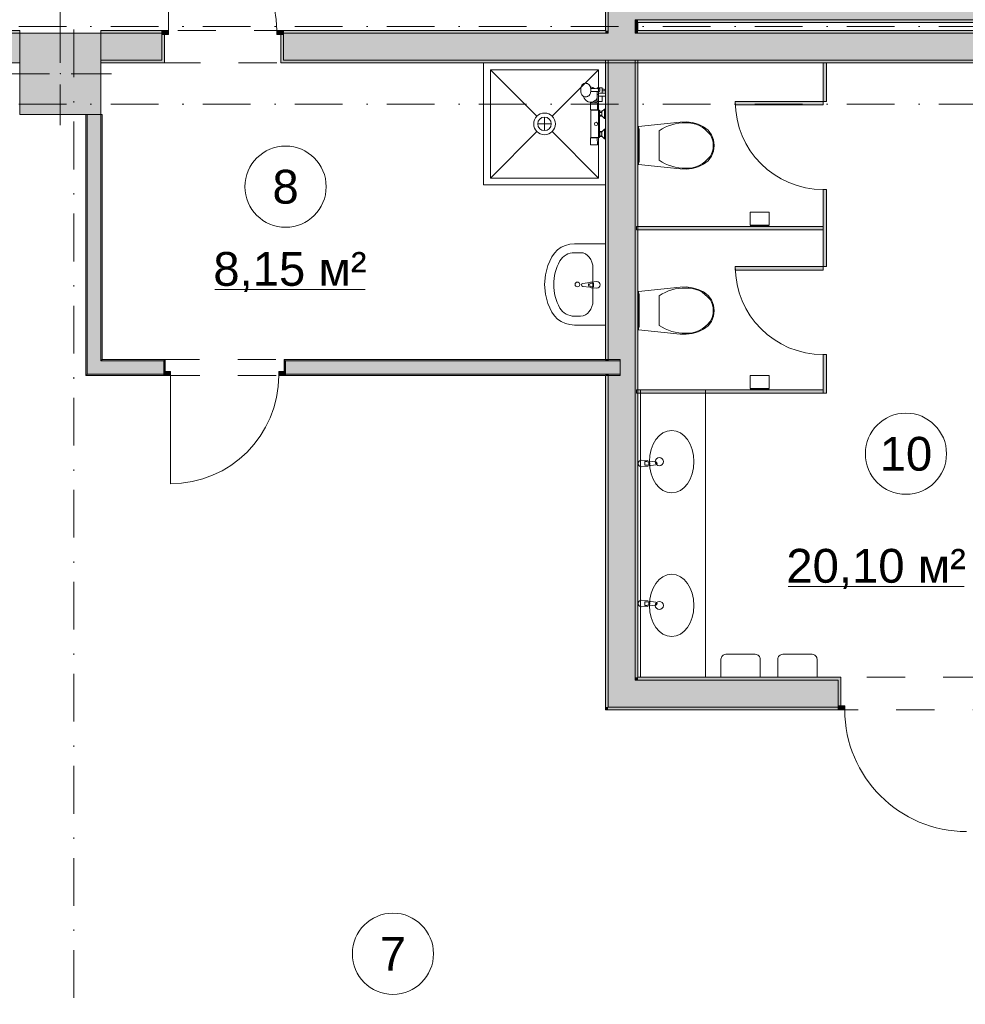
# Model space of a CAD drawing. Header units: millimetres. Extents: x 0 to 1184, y 0 to 836.
# Tile 108 of 241: x 622 to 692, y 287 to 360. Entities that reach past the tile are written whole.
import ezdxf
from ezdxf.xclip import XClip

# ---------------------------------------------------------------- set-up
doc = ezdxf.new("R2010")
doc.units = ezdxf.units.MM
doc.header["$MEASUREMENT"] = 0
doc.header["$XCLIPFRAME"] = 0
doc.linetypes.add('Штриховая', pattern=[5.644444, 2.822222, -2.822222])
doc.linetypes.add('Штрихпунктирная', pattern=[6.702778, 3.527778, -1.763889, 0, -1.411111])
for name, color, linetype in [('Интерьер - Оборудование', 7, 'Continuous'), ('Интерьер - Сантехника', 7, 'Continuous'), ('Конструктив - Колонны', 7, 'Continuous'), ('Конструктив - Стены Блок 100 нов', 7, 'Continuous'), ('Конструктив - Стены Блок 200 нов', 7, 'Continuous'), ('Элемент Модели - Зона', 7, 'Continuous'), ('Элемент Модели - Оси', 7, 'Continuous')]:
    doc.layers.add(name, color=color, linetype=linetype)
doc.styles.add('СГЕНЕРИР_СТИЛЬ_3', font='txt')

# ---------------------------------------------------------------- blocks, each defined once
blk = doc.blocks.new('Чертеж_4_4', base_point=(-278.479, 89.564))
at = {"layer": 'Интерьер - Оборудование', "linetype": 'Continuous', "lineweight": 0, "true_color": 0x7f7f7f}
for points in [[(681.671, 354.014), (681.671, 356.864), (681.421, 356.864), (681.421, 354.014)], [(681.421, 353.764), (681.421, 354.014), (674.921, 354.014), (674.921, 353.764)], [(681.671, 344.664), (681.671, 347.514), (681.421, 347.514), (681.421, 344.664)], [(667.621, 344.539), (681.421, 344.539), (681.421, 344.789), (667.621, 344.789)], [(681.671, 341.814), (681.671, 344.664), (681.421, 344.664), (681.421, 341.814)], [(681.421, 341.564), (681.421, 341.814), (674.921, 341.814), (674.921, 341.564)], [(681.671, 332.464), (681.671, 335.314), (681.421, 335.314), (681.421, 332.464)], [(667.621, 332.464), (681.421, 332.464), (681.421, 332.714), (667.621, 332.714)]]:
    blk.add_hatch(color=8, dxfattribs=at).paths.add_polyline_path(points)
at = {"layer": 'Конструктив - Колонны', "linetype": 'Continuous', "lineweight": 0, "true_color": 0x000000}
blk.add_hatch(color=18, dxfattribs=at).paths.add_polyline_path([(622.021, 353.064), (628.021, 353.064), (628.021, 359.064), (622.021, 359.064)])
at = {"layer": 'Конструктив - Стены Блок 100 нов', "linetype": 'Continuous', "lineweight": 0, "true_color": 0x000000}
for points in [[(627.021, 333.864), (627.021, 353.014), (626.921, 353.014), (626.921, 333.864)], [(627.021, 353.018), (628.021, 353.06), (627.021, 353.064)], [(628.021, 334.864), (628.021, 353.06), (627.021, 353.018), (627.021, 334.864)], [(628.021, 353.064), (628.121, 353.064)], [(628.121, 334.964), (628.121, 353.064), (628.021, 353.06), (628.021, 334.964)], [(627.021, 334.864), (627.021, 333.864), (628.021, 334.864)], [(628.021, 334.864), (627.021, 333.864), (628.021, 333.864)], [(628.021, 334.964), (628.021, 334.864), (628.121, 334.964)], [(628.121, 334.964), (628.021, 334.864), (628.121, 334.864)], [(628.021, 334.864), (628.021, 333.864), (632.67, 333.864), (632.67, 334.064), (632.67, 334.864)], [(628.121, 334.964), (628.121, 334.864), (632.67, 334.864), (632.67, 334.964)], [(632.77, 334.964), (632.67, 334.964), (632.67, 334.864), (632.67, 334.064), (632.77, 334.064)], [(641.67, 334.964), (641.57, 334.964), (641.57, 334.064), (641.67, 334.064), (641.67, 334.864)], [(666.421, 334.964), (641.67, 334.964), (641.67, 334.864), (666.421, 334.864)], [(641.67, 333.864), (666.421, 333.864), (666.421, 334.864), (641.67, 334.864), (641.67, 334.064)], [(665.521, 333.864), (665.521, 334.864), (665.321, 334.864), (665.321, 333.864)], [(632.67, 333.764), (633.17, 333.764), (633.17, 334.064), (632.67, 334.064)], [(641.67, 334.064), (641.17, 334.064), (641.17, 333.764), (641.67, 333.764)], [(626.921, 333.864), (626.921, 333.764), (627.021, 333.864)], [(626.921, 333.764), (627.021, 333.764), (627.021, 333.864)], [(632.67, 333.864), (627.021, 333.864), (627.021, 333.764), (632.67, 333.764)], [(641.67, 333.864), (641.67, 333.764), (665.271, 333.764), (665.271, 333.864)], [(665.321, 333.764), (666.421, 333.764), (666.421, 333.864), (665.321, 333.864)]]:
    blk.add_hatch(color=18, dxfattribs=at).paths.add_polyline_path(points)
at = {"layer": 'Конструктив - Стены Блок 200 нов', "linetype": 'Continuous', "lineweight": 0, "true_color": 0x000000}
for points in [[(665.321, 359.264), (665.521, 359.264), (665.521, 409.864), (665.321, 409.864)], [(667.521, 360.064), (667.521, 362.064), (665.521, 362.064), (665.521, 360.064)], [(667.721, 360.064), (667.721, 362.064), (667.521, 362.064), (667.521, 360.064)], [(667.721, 360.064), (708.521, 360.064), (708.521, 362.064), (667.721, 362.064)], [(665.521, 360.064), (665.521, 359.264), (667.521, 359.264), (667.521, 360.064)], [(667.721, 359.864), (667.721, 360.064), (667.521, 360.064), (667.521, 359.864)], [(667.521, 359.864), (667.521, 359.264), (667.721, 359.264), (667.721, 359.864)], [(667.721, 359.864), (708.521, 359.864), (708.521, 360.064), (667.721, 360.064)], [(622.021, 359.274), (438.722, 359.274), (438.722, 359.074), (622.021, 359.074)], [(622.021, 359.074), (438.722, 359.074), (444.522, 359.064), (444.522, 357.074), (528.522, 357.074), (528.522, 359.064), (534.522, 359.064), (534.522, 357.074), (615.021, 357.074), (615.021, 359.064), (621.021, 359.064), (621.021, 357.074), (622.021, 357.074)], [(628.021, 359.064), (632.521, 359.064), (632.521, 359.264), (628.021, 359.264)], [(628.021, 359.064), (628.021, 357.064), (632.521, 357.064), (632.521, 358.964), (632.521, 359.064)], [(632.521, 359.264), (632.521, 358.964), (633.021, 358.964), (633.021, 359.264)], [(632.721, 356.864), (632.721, 358.964), (632.521, 358.964), (632.521, 357.064), (632.521, 356.864)], [(641.521, 358.964), (641.521, 359.264), (641.021, 359.264), (641.021, 358.964)], [(641.521, 356.864), (641.521, 357.064), (641.521, 358.964), (641.321, 358.964), (641.321, 356.864)], [(641.521, 359.064), (665.321, 359.064), (665.321, 359.264), (641.521, 359.264)], [(665.521, 359.064), (641.521, 359.064), (641.521, 358.964), (641.521, 357.064), (665.521, 357.064)], [(665.321, 359.064), (665.521, 359.064), (665.521, 359.264), (665.321, 359.264)], [(665.521, 359.064), (667.521, 359.064), (667.521, 359.264), (665.521, 359.264)], [(665.521, 357.064), (667.521, 357.064), (667.521, 359.064), (665.521, 359.064)], [(667.521, 359.064), (667.721, 359.064), (667.721, 359.264), (667.521, 359.264)], [(667.521, 357.064), (708.521, 357.064), (708.521, 359.064), (667.521, 359.064)], [(667.721, 359.064), (712.321, 359.064), (712.321, 359.264), (667.721, 359.264)], [(621.021, 356.874), (622.021, 356.874), (622.021, 357.074), (621.021, 357.074)], [(628.021, 357.064), (628.021, 356.864), (632.521, 356.864), (632.521, 357.064)], [(641.521, 357.064), (641.521, 356.864), (708.521, 356.864), (708.521, 357.064)], [(665.521, 334.964), (665.521, 357.064), (665.321, 357.064), (665.321, 334.964)], [(667.521, 334.864), (667.521, 357.064), (665.521, 357.064), (665.521, 334.864)], [(667.721, 311.464), (667.721, 357.064), (667.521, 357.064), (667.521, 311.464)], [(665.521, 334.864), (665.521, 334.964), (665.321, 334.964), (665.321, 334.864)], [(667.521, 333.864), (667.521, 334.864), (665.521, 334.864), (665.521, 333.864)], [(665.521, 333.764), (665.521, 333.864), (665.321, 333.864), (665.321, 333.764)], [(665.521, 309.264), (665.521, 333.764), (665.321, 333.764), (665.321, 309.264)], [(667.521, 311.264), (667.521, 333.864), (665.521, 333.864), (665.521, 311.264)], [(667.521, 311.464), (667.521, 311.264), (667.721, 311.464)], [(667.721, 311.464), (667.521, 311.264), (667.721, 311.264)], [(667.721, 311.464), (667.721, 311.264), (682.521, 311.264), (682.521, 311.464)], [(682.721, 311.464), (682.521, 311.464), (682.521, 311.264), (682.521, 309.364), (682.721, 309.364)], [(665.521, 311.264), (665.521, 309.264), (667.521, 311.264)], [(667.521, 311.264), (665.521, 309.264), (667.521, 309.264)], [(667.521, 311.264), (667.521, 309.264), (682.521, 309.264), (682.521, 309.364), (682.521, 311.264)], [(665.321, 309.264), (665.321, 309.064), (665.521, 309.264)], [(665.521, 309.264), (665.321, 309.064), (665.521, 309.064)], [(665.521, 309.064), (682.521, 309.064), (682.521, 309.264), (665.521, 309.264)], [(682.521, 309.364), (682.521, 309.064), (683.021, 309.064), (683.021, 309.364)]]:
    blk.add_hatch(color=18, dxfattribs=at).paths.add_polyline_path(points)
at = {"layer": 'Интерьер - Оборудование', "color": 7, "linetype": 'Continuous', "lineweight": 15}
for p, q in [((663.716, 354.381), (663.692, 354.398)), ((663.79, 354.364), (663.716, 354.381)), ((663.896, 354.364), (663.79, 354.364)), ((663.928, 354.369), (663.896, 354.364)), ((664.002, 354.386), (663.928, 354.369)), ((664.029, 354.401), (664.002, 354.386)), ((664.095, 354.448), (664.029, 354.401)), ((664.114, 354.469), (664.095, 354.448)), ((664.168, 354.542), (664.114, 354.469)), ((664.21, 354.636), (664.168, 354.542)), ((664.223, 354.688), (664.21, 354.636)), ((664.223, 355.04), (664.215, 355.074)), ((664.223, 355.04), (664.244, 354.955)), ((664.244, 354.773), (664.223, 354.688)), ((664.239, 354.974), (664.421, 354.969)), ((664.239, 354.754), (664.421, 354.759)), ((664.244, 354.955), (664.251, 354.864)), ((664.251, 354.864), (664.244, 354.773)), ((664.421, 354.969), (664.844, 354.964)), ((664.421, 354.759), (664.844, 354.764)), ((664.712, 354.264), (664.712, 354.762)), ((664.86, 354.962), (664.844, 354.964)), ((664.844, 354.764), (664.86, 354.766)), ((664.875, 354.955), (664.86, 354.962)), ((664.86, 354.766), (664.875, 354.773)), ((664.889, 354.944), (664.875, 354.955)), ((664.875, 354.773), (664.889, 354.785)), ((664.899, 354.929), (664.889, 354.944)), ((664.889, 354.785), (664.899, 354.799)), ((664.892, 354.634), (665.072, 354.634)), ((664.892, 354.634), (665.072, 354.634)), ((665.072, 354.414), (664.892, 354.414)), ((664.904, 354.914), (664.899, 354.929)), ((664.899, 354.799), (664.904, 354.814)), ((664.904, 354.914), (664.916, 354.89)), ((664.904, 354.914), (664.904, 354.914)), ((664.905, 354.912), (664.904, 354.914)), ((664.916, 354.838), (664.904, 354.814)), ((664.904, 354.814), (664.905, 354.816)), ((664.904, 354.814), (664.904, 354.814)), ((664.907, 354.894), (664.905, 354.912)), ((664.905, 354.816), (664.907, 354.834)), ((664.907, 354.834), (664.907, 354.894)), ((664.916, 354.89), (664.92, 354.864)), ((664.92, 354.864), (664.916, 354.838)), ((665.072, 354.799), (665.072, 354.929)), ((664.567, 353.924), (664.697, 353.924)), ((664.722, 353.374), (664.26, 353.374)), ((664.262, 353.394), (664.722, 353.394)), ((664.892, 352.924), (664.892, 353.304)), ((665.062, 353.209), (664.892, 353.209)), ((665.062, 353.019), (664.892, 353.019)), ((665.062, 352.954), (665.062, 353.274)), ((665.262, 352.764), (665.262, 353.464)), ((664.892, 351.424), (664.892, 351.804)), ((665.062, 351.709), (664.892, 351.709)), ((665.062, 351.519), (664.892, 351.519)), ((665.062, 351.454), (665.062, 351.774)), ((665.262, 351.264), (665.262, 351.964)), ((664.262, 351.354), (664.722, 351.354)), ((664.722, 351.334), (664.262, 351.334)), ((681.421, 344.664), (681.421, 347.514)), ((681.421, 347.514), (681.671, 347.514)), ((681.671, 347.514), (681.671, 344.664)), ((681.421, 341.814), (681.421, 344.664)), ((681.671, 344.664), (681.671, 341.814)), ((681.671, 341.814), (681.421, 341.814)), ((664.289, 340.604), (664.438, 340.604)), ((664.438, 340.604), (664.438, 340.332)), ((664.438, 340.332), (664.289, 340.332)), ((668.246, 327.403), (668.395, 327.403)), ((668.246, 327.131), (668.246, 327.403)), ((668.395, 327.131), (668.246, 327.131)), ((668.246, 317.053), (668.395, 317.053)), ((668.246, 316.781), (668.246, 317.053)), ((668.395, 316.781), (668.246, 316.781))]:
    blk.add_line(p, q, dxfattribs=at)
at = {"layer": 'Интерьер - Оборудование', "color": 7, "linetype": 'Continuous', "lineweight": 15, "flags": 128}
for points in [[(681.671, 354.014), (681.421, 354.014), (681.421, 356.864), (681.671, 356.864)], [(681.421, 353.764), (674.921, 353.764), (674.921, 354.014), (681.421, 354.014)], [(667.621, 344.539), (667.621, 344.789), (681.421, 344.789), (681.421, 344.539)], [(681.421, 341.564), (674.921, 341.564), (674.921, 341.814), (681.421, 341.814)], [(681.671, 332.464), (681.421, 332.464), (681.421, 335.314), (681.671, 335.314)], [(667.621, 332.464), (667.621, 332.714), (681.421, 332.714), (681.421, 332.464)]]:
    blk.add_lwpolyline(points, close=True, dxfattribs=at)
for points in [[(664.243, 350.804, -0.414214), (664.213, 350.834), (664.213, 351.334), (664.262, 351.334), (664.262, 351.354), (664.252, 351.354), (664.252, 353.374), (664.262, 353.374), (664.262, 353.394), (664.213, 353.394), (664.213, 353.894, -0.414214), (664.243, 353.924), (664.567, 353.924), (664.567, 354.091, -0.547975), (663.692, 354.398), (663.647, 354.431), (663.587, 354.511), (663.542, 354.614), (663.513, 354.735), (663.503, 354.864), (663.513, 354.993), (663.542, 355.114), (663.587, 355.218), (663.647, 355.297), (663.716, 355.347), (663.79, 355.364), (663.896, 355.364), (663.928, 355.359), (664.002, 355.342), (664.029, 355.328), (664.095, 355.28), (664.114, 355.259), (664.168, 355.187), (664.21, 355.092), (664.215, 355.074, -0.166188), (664.553, 354.967), (664.712, 354.966), (664.712, 355.024), (665.072, 355.024), (665.072, 354.929), (665.242, 354.929, -1), (665.242, 354.799), (665.072, 354.799), (665.072, 354.634), (665.332, 354.634), (665.332, 354.414), (665.072, 354.414), (665.072, 354.024), (664.712, 354.024), (664.712, 354.264, -0.013709), (664.697, 354.237), (664.697, 353.924, -0.414214), (664.731, 353.894), (664.731, 353.394), (664.722, 353.374), (664.892, 353.374), (664.892, 353.304), (665.062, 353.304), (665.062, 353.274), (665.262, 353.464), (665.332, 353.464), (665.332, 352.764), (665.262, 352.764), (665.062, 352.954), (665.062, 352.924), (664.892, 352.924), (664.892, 351.804), (665.062, 351.804), (665.062, 351.774), (665.262, 351.964), (665.332, 351.964), (665.332, 351.264), (665.262, 351.264), (665.062, 351.454), (665.062, 351.424), (664.892, 351.424), (664.892, 351.354), (664.722, 351.354), (664.722, 351.334), (664.731, 350.834, -0.414214), (664.701, 350.804)], [(664.687, 340.718), (664.267, 340.678, 0.12102), (664.172, 340.645), (663.643, 340.579, 0.882566), (663.643, 340.357), (664.172, 340.291, 0.12102), (664.267, 340.258), (664.687, 340.218, 1)], [(667.997, 327.017), (668.417, 327.057, 0.12102), (668.512, 327.09), (669.041, 327.156, 0.882566), (669.041, 327.378), (668.512, 327.445, 0.12102), (668.417, 327.477), (667.997, 327.517, 1)], [(667.997, 316.667), (668.417, 316.707, 0.12102), (668.512, 316.739), (669.041, 316.806, 0.882566), (669.041, 317.028), (668.512, 317.094, 0.12102), (668.417, 317.127), (667.997, 317.167, 1)]]:
    blk.add_lwpolyline(points, format="xyb", close=True, dxfattribs=at)
at = {"layer": 'Интерьер - Оборудование', "color": 7, "linetype": 'Continuous', "lineweight": 15}
blk.add_circle((664.632, 352.364), 0.12, dxfattribs=at)
for centre, radius, start, end in [((664.892, 354.524), 0.11, 90, 270), ((664.227, 354.524), 0.55, 308.11308, 328.60059), ((681.421, 354.014), 6.5, 180, 270), ((681.421, 341.814), 6.5, 180, 270), ((664.286, 340.468), 0.211, 122.77103, 237.22897), ((664.289, 340.468), 0.136, 90, 270), ((668.398, 327.267), 0.211, 302.77103, 57.22897), ((668.395, 327.267), 0.136, 270, 90), ((668.395, 316.917), 0.136, 270, 90), ((668.398, 316.917), 0.211, 302.77103, 57.22897)]:
    blk.add_arc(centre, radius, start, end, dxfattribs=at)
at = {"layer": 'Интерьер - Сантехника', "color": 7, "linetype": 'Continuous', "lineweight": 15}
for p, q in [((664.821, 356.364), (656.821, 356.364)), ((656.821, 356.364), (656.821, 348.364)), ((656.821, 356.364), (660.256, 352.93)), ((664.821, 356.364), (661.387, 352.93)), ((664.821, 348.364), (664.821, 356.364)), ((661.321, 352.364), (660.321, 352.364)), ((660.821, 352.864), (660.821, 351.864)), ((656.821, 348.364), (660.256, 351.798)), ((664.821, 348.364), (661.387, 351.798)), ((669.285, 350.765), (669.285, 351.854)), ((669.285, 349.675), (669.285, 350.765)), ((656.821, 348.364), (664.821, 348.364)), ((676.021, 344.889), (677.421, 344.889)), ((676.021, 344.809), (677.421, 344.809)), ((663.489, 342.847), (663.03, 342.847)), ((664.398, 339.311), (664.398, 341.687)), ((669.285, 338.564), (669.285, 339.653)), ((669.285, 337.474), (669.285, 338.564)), ((663.489, 338.151), (663.03, 338.151)), ((667.721, 311.464), (667.721, 332.714)), ((672.721, 332.714), (667.721, 332.714)), ((667.921, 311.464), (667.921, 332.714)), ((672.721, 311.464), (672.721, 332.714)), ((676.021, 332.814), (677.421, 332.814)), ((676.021, 332.734), (677.421, 332.734)), ((672.721, 311.464), (667.721, 311.464))]:
    blk.add_line(p, q, dxfattribs=at)
at = {"layer": 'Интерьер - Сантехника', "color": 7, "linetype": 'Continuous', "lineweight": 15, "flags": 128}
for points in [[(665.321, 356.864), (656.321, 356.864), (656.321, 347.864), (665.321, 347.864)], [(671.739, 352.459), (672.174, 352.335), (672.585, 352.145), (672.91, 351.889), (673.16, 351.558), (673.317, 351.175), (673.371, 350.765), (673.317, 350.354), (673.16, 349.971), (672.91, 349.641), (672.585, 349.385), (672.174, 349.194), (671.739, 349.07), (671.29, 349.015), (670.837, 349.031), (667.771, 349.355), (667.771, 352.174), (670.837, 352.498), (671.29, 352.514)], [(667.771, 349.535), (667.771, 351.995), (667.821, 351.995), (667.821, 349.535)], [(676.021, 345.839), (677.421, 345.839), (677.421, 344.889), (677.371, 344.889), (677.371, 344.809), (677.421, 344.809), (677.421, 344.789), (676.021, 344.789), (676.021, 344.809), (676.071, 344.809), (676.071, 344.889), (676.021, 344.889)], [(665.321, 343.499), (663.03, 343.499), (662.693, 343.47), (662.367, 343.384), (662.062, 343.244), (661.787, 343.054), (661.553, 342.82), (661.365, 342.551), (661.066, 341.899), (660.883, 341.209), (660.822, 340.499), (660.883, 339.789), (661.066, 339.099), (661.365, 338.447), (661.553, 338.177), (661.787, 337.944), (662.062, 337.754), (662.367, 337.614), (662.693, 337.528), (663.03, 337.499), (665.321, 337.499)], [(671.739, 340.258), (672.174, 340.134), (672.585, 339.944), (672.91, 339.688), (673.16, 339.357), (673.317, 338.974), (673.371, 338.564), (673.317, 338.153), (673.16, 337.77), (672.91, 337.44), (672.585, 337.184), (672.174, 336.993), (671.739, 336.869), (671.29, 336.814), (670.837, 336.83), (667.771, 337.154), (667.771, 339.973), (670.837, 340.297), (671.29, 340.313)], [(667.771, 337.334), (667.771, 339.794), (667.821, 339.794), (667.821, 337.334)], [(676.021, 333.764), (677.421, 333.764), (677.421, 332.814), (677.371, 332.814), (677.371, 332.734), (677.421, 332.734), (677.421, 332.714), (676.021, 332.714), (676.021, 332.734), (676.071, 332.734), (676.071, 332.814), (676.021, 332.814)]]:
    blk.add_lwpolyline(points, close=True, dxfattribs=at)
for points in [[(676.765, 311.464), (676.765, 312.802, 0.414214), (676.402, 313.164), (674.227, 313.164, 0.414214), (673.865, 312.802), (673.865, 311.464)], [(680.969, 311.464), (680.969, 312.802, 0.414214), (680.606, 313.164), (678.431, 313.164, 0.414214), (678.069, 312.802), (678.069, 311.464)]]:
    blk.add_lwpolyline(points, format="xyb", close=True, dxfattribs=at)
at = {"layer": 'Интерьер - Сантехника', "color": 7, "linetype": 'Continuous', "lineweight": 15}
for centre, radius in [((660.821, 352.364), 0.8), ((660.821, 352.364), 0.5), ((663.25, 340.499), 0.175), ((669.31, 327.402), 0.3), ((669.31, 316.777), 0.3)]:
    blk.add_circle(centre, radius, dxfattribs=at)
for centre, major_axis, ratio, start_param, end_param in [((671.166, 348.184), (0, 4.253), 0.875546, 6.259569, 6.81259), ((671.379, 349.87), (0, 2.569), 0.875546, 5.438328, 6.338917), ((672.083, 350.756), (0, 1.385), 0.875546, 4.71825, 5.344893), ((672.083, 350.773), (0, 1.385), 0.875546, 4.079884, 4.706528), ((671.166, 353.346), (0, 4.253), 0.875546, 2.61219, 3.165211), ((671.379, 351.659), (0, 2.569), 0.875546, 3.085865, 3.986454), ((663.03, 341.687), (1.212, 0), 0.956522, 1.570796, 2.644618), ((663.489, 341.686), (0, 1.161), 0.783646, 4.712389, 6.283185), ((665.321, 340.499), (3.818, 0), 0.956522, 2.644618, 3.638567), ((671.166, 335.983), (0, 4.253), 0.875546, 6.259569, 6.81259), ((671.379, 337.669), (0, 2.569), 0.875546, 5.438328, 6.338917), ((663.489, 339.312), (0, 1.161), 0.783646, 3.141593, 4.712389), ((672.083, 338.555), (0, 1.385), 0.875546, 4.71825, 5.344893), ((663.03, 339.31), (1.212, 0), 0.956522, 3.638567, 4.712389), ((672.083, 338.572), (0, 1.385), 0.875546, 4.079884, 4.706528), ((671.379, 339.458), (0, 2.569), 0.875546, 3.085865, 3.986454), ((671.166, 341.145), (0, 4.253), 0.875546, 2.61219, 3.165211)]:
    blk.add_ellipse(centre, major_axis=major_axis, ratio=ratio, start_param=start_param, end_param=end_param, dxfattribs=at)
for centre in [(670.221, 327.402), (670.221, 316.777)]:
    blk.add_ellipse(centre, major_axis=(0, 2.3), ratio=0.717391, dxfattribs=at)
at = {"layer": 'Конструктив - Колонны', "color": 251, "linetype": 'Continuous', "lineweight": 5, "true_color": 0x575757}
for p, q in [((625.021, 362.264), (625.021, 359.264)), ((625.021, 356.864), (625.021, 359.864)), ((624.221, 356.064), (621.221, 356.064)), ((625.821, 356.064), (628.821, 356.064)), ((625.021, 355.264), (625.021, 352.264))]:
    blk.add_line(p, q, dxfattribs=at)
at = {"layer": 'Конструктив - Колонны', "color": 251, "linetype": 'Continuous', "lineweight": 15, "true_color": 0x575757, "flags": 128}
blk.add_lwpolyline([(622.021, 353.064), (628.021, 353.064), (628.021, 359.064), (622.021, 359.064)], close=True, dxfattribs=at)
at = {"layer": 'Конструктив - Колонны', "color": 251, "linetype": 'Continuous', "lineweight": 5, "true_color": 0x575757}
blk.add_point((625.021, 356.064), dxfattribs=at)
at = {"layer": 'Конструктив - Стены Блок 100 нов', "color": 251, "linetype": 'Continuous', "lineweight": 20, "true_color": 0x575757}
for p, q in [((627.021, 353.014), (627.021, 353.018)), ((627.021, 353.014), (627.021, 334.864)), ((628.021, 334.964), (628.021, 353.06)), ((627.021, 334.864), (627.021, 333.864)), ((627.021, 334.864), (627.021, 333.864)), ((628.021, 334.964), (628.021, 334.864)), ((628.021, 334.964), (628.021, 334.864)), ((632.67, 334.864), (628.021, 334.864)), ((632.67, 334.964), (632.77, 334.964)), ((632.67, 334.964), (632.77, 334.964)), ((632.67, 334.864), (632.67, 334.064)), ((632.77, 334.064), (632.77, 334.964)), ((632.77, 334.064), (632.77, 334.964)), ((641.57, 334.064), (641.57, 334.964)), ((641.67, 334.964), (641.57, 334.964)), ((641.67, 334.964), (641.57, 334.964)), ((641.57, 334.064), (641.57, 334.964)), ((666.421, 334.864), (641.67, 334.864)), ((641.67, 334.864), (641.67, 334.064)), ((632.67, 334.064), (632.77, 334.064)), ((632.67, 333.864), (632.67, 334.064)), ((632.67, 333.864), (632.67, 334.064)), ((632.67, 333.864), (632.67, 334.064)), ((641.67, 334.064), (641.57, 334.064)), ((641.67, 333.864), (641.67, 334.064)), ((641.67, 333.864), (641.67, 334.064)), ((641.67, 333.864), (641.67, 334.064)), ((627.021, 333.864), (628.021, 333.864)), ((628.021, 333.864), (632.67, 333.864)), ((632.67, 333.764), (632.67, 333.864)), ((632.67, 333.764), (632.67, 333.864)), ((632.67, 333.764), (632.67, 333.864)), ((641.67, 333.864), (665.271, 333.864)), ((641.67, 333.764), (641.67, 333.864)), ((641.67, 333.764), (641.67, 333.864)), ((641.67, 333.764), (641.67, 333.864)), ((665.321, 333.864), (665.271, 333.864)), ((665.321, 333.864), (666.421, 333.864))]:
    blk.add_line(p, q, dxfattribs=at)
at = {"layer": 'Конструктив - Стены Блок 100 нов', "color": 251, "linetype": 'Continuous', "lineweight": 5, "true_color": 0x575757}
for p, q in [((633.17, 334.064), (632.67, 334.064)), ((632.67, 334.064), (632.67, 333.764)), ((633.17, 333.764), (633.17, 334.064)), ((641.67, 334.064), (641.17, 334.064)), ((641.17, 334.064), (641.17, 333.764)), ((641.67, 333.764), (641.67, 334.064)), ((632.67, 333.764), (633.17, 333.764)), ((633.17, 333.764), (633.17, 325.764)), ((641.17, 333.764), (641.67, 333.764))]:
    blk.add_line(p, q, dxfattribs=at)
at = {"layer": 'Конструктив - Стены Блок 100 нов', "color": 251, "linetype": 'Continuous', "lineweight": 20, "true_color": 0x575757, "flags": 128}
for points in [[(626.921, 353.014), (626.921, 333.864)], [(628.121, 334.964), (628.121, 353.064)], [(632.67, 334.964), (628.121, 334.964)], [(666.421, 334.964), (641.67, 334.964)], [(666.421, 334.864), (666.421, 334.964)], [(666.421, 333.864), (666.421, 334.864)], [(626.921, 333.764), (626.921, 333.864)], [(626.921, 333.764), (632.67, 333.764)], [(641.67, 333.764), (665.271, 333.764)], [(665.321, 333.764), (666.421, 333.764)], [(666.421, 333.764), (666.421, 333.864)]]:
    blk.add_lwpolyline(points, dxfattribs=at)
at = {"layer": 'Конструктив - Стены Блок 100 нов', "color": 251, "linetype": 'Continuous', "lineweight": 5, "true_color": 0x575757}
blk.add_arc((633.17, 333.764), 8, 270, 0, dxfattribs=at)
at = {"layer": 'Конструктив - Стены Блок 200 нов', "color": 251, "linetype": 'Continuous', "lineweight": 5, "true_color": 0x575757}
for p, q in [((633.021, 359.264), (633.021, 367.264)), ((632.521, 359.264), (633.021, 359.264)), ((632.521, 358.964), (632.521, 359.264)), ((633.021, 358.964), (632.521, 358.964)), ((633.021, 359.264), (633.021, 358.964)), ((641.021, 358.964), (641.021, 359.264)), ((641.021, 359.264), (641.521, 359.264)), ((641.521, 358.964), (641.021, 358.964)), ((641.521, 359.264), (641.521, 358.964)), ((682.521, 309.364), (683.021, 309.364)), ((682.521, 309.064), (682.521, 309.364)), ((683.021, 309.364), (683.021, 309.064)), ((683.021, 309.064), (682.521, 309.064))]:
    blk.add_line(p, q, dxfattribs=at)
at = {"layer": 'Конструктив - Стены Блок 200 нов', "color": 251, "linetype": 'Continuous', "lineweight": 20, "true_color": 0x575757}
for p, q in [((665.521, 362.064), (665.521, 360.064)), ((665.521, 360.064), (665.521, 359.264)), ((667.521, 360.064), (667.721, 360.064)), ((667.521, 359.264), (667.521, 360.064)), ((667.521, 360.064), (667.721, 360.064)), ((667.721, 360.064), (708.521, 360.064)), ((622.021, 359.074), (438.722, 359.074)), ((632.521, 359.064), (628.021, 359.064)), ((632.521, 359.264), (632.521, 359.064)), ((632.521, 359.264), (632.521, 359.064)), ((632.521, 359.264), (632.521, 359.064)), ((632.521, 359.064), (632.521, 358.964)), ((632.521, 359.064), (632.521, 358.964)), ((632.521, 359.064), (632.521, 358.964)), ((632.521, 358.964), (632.721, 358.964)), ((632.521, 357.064), (632.521, 358.964)), ((632.721, 358.964), (632.721, 356.864)), ((632.721, 358.964), (632.721, 356.864)), ((641.321, 358.964), (641.321, 356.864)), ((641.521, 358.964), (641.321, 358.964)), ((641.321, 358.964), (641.321, 356.864)), ((641.521, 359.264), (641.521, 359.064)), ((641.521, 359.264), (641.521, 359.064)), ((641.521, 359.264), (641.521, 359.064)), ((665.521, 359.064), (641.521, 359.064)), ((641.521, 359.064), (641.521, 358.964)), ((641.521, 359.064), (641.521, 358.964)), ((641.521, 359.064), (641.521, 358.964)), ((641.521, 357.064), (641.521, 358.964)), ((665.521, 359.264), (665.521, 359.064)), ((665.521, 359.264), (665.521, 359.064)), ((667.521, 359.064), (667.521, 359.264)), ((667.521, 359.064), (667.521, 359.264)), ((708.521, 359.064), (667.521, 359.064)), ((628.021, 357.064), (632.521, 357.064)), ((632.521, 356.864), (632.721, 356.864)), ((632.521, 356.864), (632.721, 356.864)), ((641.521, 356.864), (641.321, 356.864)), ((641.521, 356.864), (641.321, 356.864)), ((641.521, 357.064), (665.521, 357.064)), ((665.521, 357.064), (665.521, 334.864)), ((665.521, 357.064), (667.521, 357.064)), ((667.521, 334.864), (667.521, 357.064)), ((667.521, 357.064), (708.521, 357.064)), ((665.521, 334.864), (665.321, 334.864)), ((665.521, 334.864), (665.321, 334.864)), ((667.521, 333.864), (667.521, 334.864)), ((665.321, 333.864), (665.521, 333.864)), ((665.321, 333.864), (665.521, 333.864)), ((665.521, 333.864), (665.521, 311.264)), ((667.521, 311.464), (667.521, 333.864)), ((667.521, 311.464), (667.521, 311.264)), ((667.521, 311.464), (667.521, 311.264)), ((682.521, 311.464), (682.721, 311.464)), ((682.521, 311.464), (682.721, 311.464)), ((682.721, 309.364), (682.721, 311.464)), ((682.721, 309.364), (682.721, 311.464)), ((665.521, 311.264), (665.521, 309.264)), ((665.521, 311.264), (665.521, 309.264)), ((682.521, 311.264), (667.521, 311.264)), ((682.521, 311.264), (682.521, 309.364)), ((665.521, 309.264), (667.521, 309.264)), ((667.521, 309.264), (682.521, 309.264)), ((682.521, 309.364), (682.721, 309.364)), ((682.521, 309.264), (682.521, 309.364)), ((682.521, 309.264), (682.521, 309.364)), ((682.521, 309.264), (682.521, 309.364)), ((682.521, 309.064), (682.521, 309.264)), ((682.521, 309.064), (682.521, 309.264)), ((682.521, 309.064), (682.521, 309.264))]:
    blk.add_line(p, q, dxfattribs=at)
at = {"layer": 'Конструктив - Стены Блок 200 нов', "color": 251, "linetype": 'Continuous', "lineweight": 20, "true_color": 0x575757, "flags": 128}
for points in [[(665.321, 410.064), (665.321, 359.264)], [(667.721, 359.264), (667.721, 359.864)], [(667.721, 359.864), (708.521, 359.864)], [(622.021, 359.274), (438.722, 359.274)], [(622.021, 359.274), (622.021, 359.074)], [(622.021, 359.074), (622.021, 359.064)], [(632.521, 359.264), (628.021, 359.264)], [(628.021, 359.264), (628.021, 359.064)], [(665.321, 359.264), (641.521, 359.264)], [(712.321, 359.264), (667.721, 359.264)], [(621.021, 356.874), (622.021, 356.874)], [(628.021, 356.864), (632.521, 356.864)], [(641.521, 356.864), (708.521, 356.864)], [(665.321, 357.064), (665.321, 334.964)], [(665.321, 357.064), (665.521, 357.064)], [(665.521, 357.064), (667.521, 357.064)], [(667.521, 357.064), (667.721, 357.064)], [(667.721, 311.464), (667.721, 357.064)], [(665.321, 333.764), (665.321, 309.264)], [(682.521, 311.464), (667.721, 311.464)], [(665.321, 309.064), (665.321, 309.264)], [(665.321, 309.064), (682.521, 309.064)]]:
    blk.add_lwpolyline(points, dxfattribs=at)
at = {"layer": 'Конструктив - Стены Блок 200 нов', "color": 251, "linetype": 'Continuous', "lineweight": 5, "true_color": 0x575757}
for centre, radius, start, end in [((633.021, 359.264), 8, 0, 90), ((692.021, 309.064), 9, 180, 270)]:
    blk.add_arc(centre, radius, start, end, dxfattribs=at)
at = {"layer": 'Элемент Модели - Зона', "color": 7, "linetype": 'Continuous', "lineweight": 15}
for p, q in [((636.448, 340.121), (647.556, 340.121)), ((678.831, 318.18), (691.837, 318.18))]:
    blk.add_line(p, q, dxfattribs=at)
at = {"layer": 'Элемент Модели - Зона', "color": 7, "linetype": 'Штриховая', "lineweight": 15, "flags": 128}
for points in [[(438.522, 450.364), (401.969, 450.364), (401.969, 399.649), (438.522, 363.095), (438.522, 366.064), (444.522, 366.064), (444.522, 360.064), (444.722, 360.064), (444.722, 359.264), (622.021, 359.264), (622.021, 359.064), (628.021, 359.064), (628.021, 359.264), (665.321, 359.264), (665.321, 410.064), (712.321, 410.064), (712.321, 446.564), (708.521, 446.564), (708.521, 450.364), (628.021, 450.364), (628.021, 446.564), (622.021, 446.564), (622.021, 450.364), (621.021, 450.364), (621.021, 446.564), (615.021, 446.564), (615.021, 450.364), (534.522, 450.364), (534.522, 446.564), (528.522, 446.564), (528.522, 450.364), (444.522, 450.364), (444.522, 446.564), (438.522, 446.564)], [(401.969, 319.399), (401.969, 272.564), (534.522, 272.564), (534.522, 182.564), (708.521, 182.564), (712.321, 182.565), (712.321, 266.565), (708.521, 266.565), (708.521, 272.565), (712.321, 272.565), (712.321, 309.064), (665.321, 309.064), (665.321, 333.764), (626.921, 333.764), (626.921, 353.064), (622.021, 353.064), (622.021, 356.864), (621.021, 356.864), (621.021, 353.064), (615.021, 353.064), (615.021, 356.864), (534.522, 356.864), (534.522, 353.064), (528.522, 353.064), (528.522, 356.864), (444.522, 356.864), (444.522, 353.064), (438.522, 353.064), (438.522, 355.953)], [(628.021, 353.064), (628.121, 353.064), (628.121, 334.964), (665.321, 334.964), (665.321, 356.864), (628.021, 356.864)], [(667.721, 311.464), (694.621, 311.464), (712.321, 311.464), (712.321, 353.064), (708.521, 353.064), (708.521, 356.864), (667.721, 356.864)]]:
    blk.add_lwpolyline(points, close=True, dxfattribs=at)
at = {"layer": 'Элемент Модели - Зона', "color": 7, "linetype": 'Continuous', "lineweight": 15, "flags": 128}
for points in [[(644.678, 347.724, 1), (638.678, 347.724, 1)], [(690.54, 327.988, 1), (684.54, 327.988, 1)], [(652.615, 291.035, 1), (646.615, 291.035, 1)]]:
    blk.add_lwpolyline(points, format="xyb", close=True, dxfattribs=at)
at = {"layer": 'Элемент Модели - Оси', "color": 7, "linetype": 'Штрихпунктирная', "lineweight": 15}
for p, q in [((626.021, 828.727), (626.021, 151.766)), ((57.32, 359.564), (1181.052, 359.564)), ((57.32, 353.814), (1181.052, 353.814))]:
    blk.add_line(p, q, dxfattribs=at)
at = {"layer": 'Элемент Модели - Зона', "color": 7, "linetype": 'Continuous', "lineweight": 15, "char_height": 2.5, "attachment_point": 5, "style": 'СГЕНЕРИР_СТИЛЬ_3'}
for s, insert in [('\\A1;{\\pqc;\\fArial|b0|i0|c204|p38;8}', (641.678, 347.703)), ('\\A1;{\\pqc;\\fArial|b0|i0|c204|p38;8,15 м²}', (642.002, 341.414)), ('\\A1;{\\pqc;\\fArial|b0|i0|c204|p38;10}', (687.54, 327.968)), ('\\A1;{\\pqc;\\fArial|b0|i0|c204|p38;20,10 м²}', (685.334, 319.474)), ('\\A1;{\\pqc;\\fArial|b0|i0|c204|p38;7}', (649.615, 291.035))]:
    blk.add_mtext(s, dxfattribs=dict(at, insert=insert))

msp = doc.modelspace()

# ---------------------------------------------------------------- block references
at = {"color": 161, "linetype": 'Continuous', "lineweight": 40, "true_color": 0x83aefe}
ref = msp.add_blockref('Чертеж_4_4', (-278.479, 89.564), dxfattribs=at)
XClip(ref).set_block_clipping_path([(57.3201676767, 151.7660533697), (1181.0522393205, 828.727105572)])

doc.saveas('drawing.dxf')
